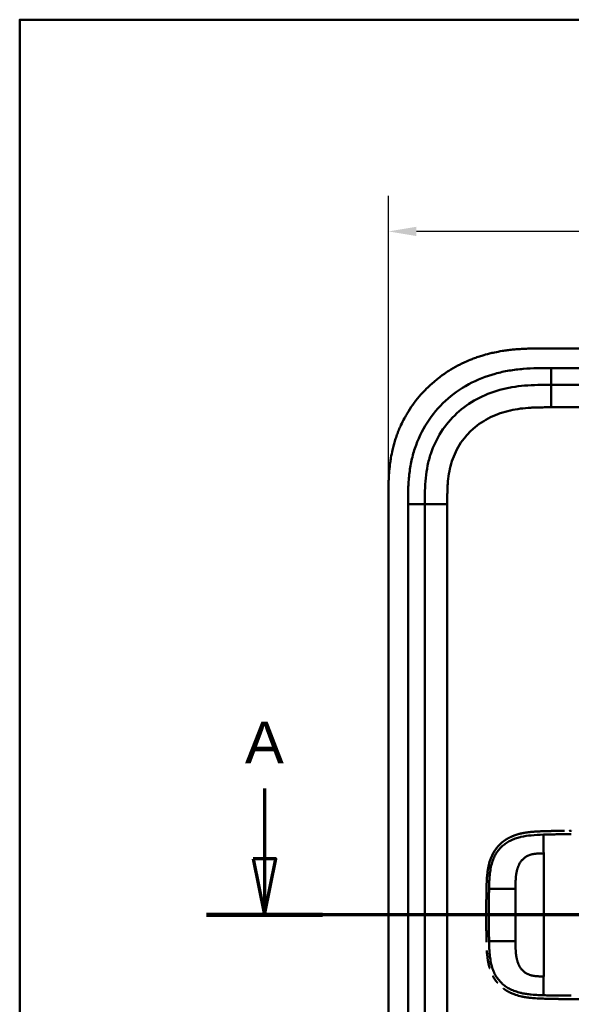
# Model space of a CAD drawing. Header units: millimetres. Extents: x 20 to 833, y 20 to 574.
# Tile 9 of 16: x 20 to 118, y 398 to 574. Entities that reach past the tile are written whole.
import ezdxf

# ---------------------------------------------------------------- set-up
doc = ezdxf.new("R2010")
doc.units = ezdxf.units.MM
doc.header["$LTSCALE"] = 2
for name, color, linetype, lineweight in [('Bemaßungen(DIN)', 7, 'Continuous', 25), ('Schnittansichtslinien(DIN)', 7, 'Continuous', 70), ('Sichtbare Kanten(DIN)', 7, 'Continuous', 50), ('Sichtbare tangentiale Kanten(DIN)', 7, 'Continuous', 50), ('Skizziergeometrie(DIN)', 7, 'Continuous', 50)]:
    doc.layers.add(name, color=color, linetype=linetype, lineweight=lineweight)
doc.styles.add('Aktuell-DINGroßer Text', font='arial.ttf')
doc.styles.add('STANDARD-DIN~0', font='arial.ttf')
doc.dimstyles.new('CAD-LAN', dxfattribs={"dimscale": 2, "dimtxt": 3.5, "dimasz": 2.5, "dimexe": 3.175, "dimexo": 0, "dimgap": 0.8, "dimtad": 1, "dimrnd": 1e-08, "dimtxsty": 'STANDARD-DIN~0', "dimcen": 0.09, "dimdle": 10, "dimclrd": 250, "dimclre": 250, "dimclrt": 250, "dimadec": 0, "dimazin": 2, "dimtfac": 1, "dimtmove": 0, "dimatfit": 3, "dimfxl": 1, "dimtolj": 1, "dimtzin": 0, "dimlwd": 25, "dimlwe": 25, "dimarcsym": 0})

# ---------------------------------------------------------------- blocks, each defined once
blk = doc.blocks.new('Ränder Standardrahmen')
at = {"layer": 'Skizziergeometrie(DIN)', "flags": 128}
blk.add_lwpolyline([(10, 10), (10, 287), (410, 287), (410, 10), (10, 10)], dxfattribs=at)
blk = doc.blocks.new('*D22')
at = {"layer": 'Bemaßungen(DIN)', "color": 250, "linetype": 'Continuous', "lineweight": 25, "true_color": 0x3f3f3f, "transparency": 16777216}
for p, q in [((85.81, 488.62), (85.81, 542.61)), ((299.81, 488.62), (299.81, 542.61)), ((294.81, 536.26), (90.81, 536.26))]:
    blk.add_line(p, q, dxfattribs=at)
at = {"layer": 'Bemaßungen(DIN)', "color": 250, "linetype": 'Continuous', "true_color": 0x3f3f3f, "transparency": 16777216}
for points in [[(90.81, 537.09), (90.81, 535.43), (85.81, 536.26)], [(294.81, 537.09), (294.81, 535.43), (299.81, 536.26)]]:
    blk.add_solid(points, dxfattribs=at)
at = {"layer": 'Defpoints', "color": 0, "linetype": 'Continuous', "transparency": 16777216}
for p in [(85.81, 536.26), (85.81, 488.62), (299.81, 488.62)]:
    blk.add_point(p, dxfattribs=at)
at = {"layer": 'Bemaßungen(DIN)', "color": 250, "linetype": 'Continuous', "lineweight": 25, "true_color": 0x3f3f3f, "transparency": 16777216, "insert": (185.03, 544.89), "char_height": 7, "attachment_point": 1, "style": 'STANDARD-DIN~0'}
blk.add_mtext('\\A1;214', dxfattribs=at)
blk = doc.blocks.new('2DTransSchnitt0')
at = {"layer": 'Schnittansichtslinien(DIN)', "linetype": 'Continuous'}
for p, q in [((31.849, 218.469), (31.849, 212.207)), ((30.849, 212.207), (31.849, 207.207)), ((32.849, 212.207), (30.849, 212.207)), ((31.849, 212.207), (31.849, 207.207)), ((31.849, 207.207), (32.849, 212.207)), ((164.71, 207.207), (26.669, 207.207))]:
    blk.add_line(p, q, dxfattribs=at)
at = {"layer": 'Schnittansichtslinien(DIN)', "linetype": 'Continuous', "lineweight": 140}
blk.add_line((37.029, 207.207), (26.669, 207.207), dxfattribs=at)
at = {"layer": 'Schnittansichtslinien(DIN)', "linetype": 'Continuous', "flags": 128}
blk.add_lwpolyline([(30.849, 212.207), (31.849, 207.207), (32.849, 212.207), (30.849, 212.207)], dxfattribs=at)
at = {"layer": 'Schnittansichtslinien(DIN)'}
blk.add_solid([(30.849, 212.207), (31.849, 207.207), (32.849, 212.207), (30.849, 212.207)], dxfattribs=at)
at = {"layer": 'Schnittansichtslinien(DIN)', "insert": (30.096, 220.707), "char_height": 3.734, "attachment_point": 7, "style": 'Aktuell-DINGroßer Text'}
blk.add_mtext('A', dxfattribs=at)

msp = doc.modelspace()

# ---------------------------------------------------------------- linework, layer by layer
at = {"layer": 'Sichtbare Kanten(DIN)'}
for p, q in [((272.768, 515.402), (113.845, 515.402)), ((259.768, 508.902), (114.845, 508.902)), ((85.807, 488.618), (85.807, 297.187)), ((92.307, 487.618), (92.307, 298.186)), ((116.08, 399.43), (116.08, 399.43))]:
    msp.add_line(p, q, dxfattribs=at)
for radius, start, end in [(11.5, 148.39068, 148.43445), (11.6, 147.51746, 147.56366), (11.7, 146.65937, 146.70471), (11.5, 211.57112, 211.61294), (11.6, 212.44432, 212.48803), (11.7, 213.30625, 213.34865)]:
    msp.add_arc((118.307, 414.402), radius, start, end, dxfattribs=at)
for points, degree, knots in [([(113.845, 515.402), (113.248, 515.403), (112.197, 515.401), (110.986, 515.376), (110.073, 515.341), (109.463, 515.308), (108.7, 515.254), (108.09, 515.2), (107.326, 515.116), (106.716, 515.037), (105.801, 514.895), (104.89, 514.725), (103.683, 514.448), (102.787, 514.2), (101.899, 513.919), (101.312, 513.715), (100.441, 513.385), (99.582, 513.022), (98.321, 512.416), (97.231, 511.813), (95.917, 510.98), (94.905, 510.252), (93.698, 509.268), (92.78, 508.424), (91.7, 507.3), (90.892, 506.349), (89.957, 505.1), (89.273, 504.055), (88.58, 502.832), (88.161, 501.993), (87.779, 501.139), (87.542, 500.561), (87.269, 499.83), (87.069, 499.239), (86.843, 498.493), (86.68, 497.892), (86.462, 496.985), (86.279, 496.072), (86.091, 494.847), (85.99, 493.927), (85.914, 493.008), (85.876, 492.396), (85.842, 491.633), (85.825, 491.025), (85.812, 490.269), (85.807, 489.515), (85.807, 488.916), (85.807, 488.618)], 3, [0.00000945, 0.00000945, 0.00000945, 0.00000945, 0.04167564, 0.07292528, 0.08334182, 0.10417491, 0.11459146, 0.13542455, 0.1458411, 0.16667419, 0.17709074, 0.20834038, 0.22917347, 0.26042311, 0.27083965, 0.29167275, 0.30208929, 0.33333893, 0.35417202, 0.39583821, 0.4166713, 0.45833749, 0.47917058, 0.52083676, 0.54166985, 0.58333604, 0.60416913, 0.64583532, 0.66666841, 0.69791805, 0.70833459, 0.72916769, 0.73958423, 0.76041733, 0.77083387, 0.79166696, 0.80208351, 0.83333315, 0.85416624, 0.88541588, 0.89583243, 0.91666552, 0.92708206, 0.94791516, 0.9583317, 0.9791648, 0.99999789, 0.99999789, 0.99999789, 0.99999789]), ([(114.845, 508.902), (114.039, 508.902), (112.443, 508.901), (110.106, 508.794), (107.841, 508.517), (104.923, 507.88), (101.489, 506.517), (97.905, 503.975), (95.075, 500.632), (93.516, 497.354), (92.768, 494.525), (92.439, 492.308), (92.308, 490.001), (92.307, 488.418), (92.307, 487.618)], 3, [18.3883596, 18.3883596, 18.3883596, 18.3883596, 18.6318617, 18.875363, 19.1188643, 19.3623656, 19.8493681, 20.3363707, 20.8233732, 21.3103757, 21.553877, 21.7973783, 22.0408796, 22.2843823, 22.2843823, 22.2843823, 22.2843823]), ([(107.882, 428.42), (107.81, 428.39), (107.47, 428.241), (107.138, 428.072), (106.815, 427.882), (106.505, 427.67), (106.269, 427.488)], 5, [0.61062915, 0.61062915, 0.61062915, 0.61062915, 0.61062915, 0.61062915, 0.65331117, 0.81171679, 0.81171679, 0.81171679, 0.81171679, 0.81171679, 0.81171679]), ([(107.882, 428.42), (107.883, 428.42), (107.883, 428.42), (107.883, 428.421), (107.883, 428.421), (107.885, 428.422), (107.887, 428.422), (107.893, 428.425), (107.898, 428.427), (107.915, 428.434), (107.927, 428.439), (108.005, 428.472), (108.072, 428.498), (108.229, 428.558), (108.319, 428.592), (108.653, 428.707), (108.9, 428.782), (109.234, 428.869), (109.318, 428.89), (109.431, 428.916), (109.459, 428.923), (109.531, 428.939), (109.589, 428.952), (109.619, 428.958)], 3, [0, 0, 0, 0, 0.00003654, 0.00003654, 0.00018252, 0.00018252, 0.00076618, 0.00076618, 0.00242803, 0.00242803, 0.00685953, 0.00685953, 0.03049566, 0.03049566, 0.06201176, 0.06201176, 0.14610436, 0.14610436, 0.1741175, 0.1741175, 0.18345461, 0.18345461, 0.19786845, 0.19786845, 0.19786845, 0.19786845]), ([(113.451, 429.337), (113.451, 429.337), (113.035, 429.323), (112.251, 429.292), (111.474, 429.245), (110.715, 429.165), (109.968, 429.034), (109.619, 428.958)], 5, [0, 0, 0, 0, 0, 0, 0.00023388, 0.21792631, 0.41257681, 0.41257681, 0.41257681, 0.41257681, 0.41257681, 0.41257681]), ([(113.649, 429.344), (113.626, 429.343), (113.603, 429.342), (113.537, 429.34), (113.494, 429.339), (113.451, 429.337)], 3, [0.495122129, 0.495122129, 0.495122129, 0.495122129, 0.502349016, 0.502349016, 0.515895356, 0.515895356, 0.515895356, 0.515895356]), ([(113.649, 429.344), (113.649, 429.344), (113.649, 429.344), (113.65, 429.344), (113.65, 429.344), (113.65, 429.344), (113.65, 429.344), (113.651, 429.344), (113.652, 429.344), (113.655, 429.344), (113.657, 429.344), (113.665, 429.344), (113.672, 429.344), (113.698, 429.345), (113.718, 429.346), (113.796, 429.348), (113.856, 429.35), (113.952, 429.353), (113.989, 429.354), (114.045, 429.356), (114.063, 429.357), (114.091, 429.357), (114.101, 429.358), (114.115, 429.358), (114.119, 429.358), (114.126, 429.358), (114.129, 429.359), (114.132, 429.359), (114.133, 429.359), (114.135, 429.359), (114.136, 429.359), (114.137, 429.359), (114.137, 429.359), (114.137, 429.359), (114.138, 429.359), (114.138, 429.359), (114.138, 429.359), (114.138, 429.359), (114.138, 429.359), (114.138, 429.359), (114.138, 429.359), (114.138, 429.359)], 3, [0, 0, 0, 0, 0.000030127, 0.000030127, 0.00007034, 0.00007034, 0.000146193, 0.000146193, 0.000373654, 0.000373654, 0.001055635, 0.001055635, 0.003100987, 0.003100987, 0.009236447, 0.009236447, 0.027643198, 0.027643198, 0.039082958, 0.039082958, 0.044805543, 0.044805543, 0.047668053, 0.047668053, 0.049100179, 0.049100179, 0.049817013, 0.049817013, 0.050176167, 0.050176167, 0.050356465, 0.050356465, 0.050447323, 0.050447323, 0.050493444, 0.050493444, 0.050517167, 0.050517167, 0.050529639, 0.050529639, 0.050543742, 0.050543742, 0.050543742, 0.050543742]), ([(114.811, 429.376), (114.802, 429.376), (114.794, 429.376), (114.584, 429.371), (114.382, 429.366), (114.167, 429.36), (114.153, 429.359), (114.138, 429.359)], 3, [0.373932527, 0.373932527, 0.373932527, 0.373932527, 0.376597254, 0.376597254, 0.439473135, 0.439473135, 0.443987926, 0.443987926, 0.443987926, 0.443987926]), ([(114.811, 429.376), (114.811, 429.376), (114.811, 429.376), (114.811, 429.376), (114.811, 429.376), (114.812, 429.376), (114.812, 429.376), (114.814, 429.376), (114.815, 429.376), (114.819, 429.376), (114.823, 429.376), (114.837, 429.377), (114.847, 429.377), (114.889, 429.378), (114.921, 429.378), (115.047, 429.381), (115.142, 429.383), (115.268, 429.386), (115.298, 429.386), (115.344, 429.387), (115.359, 429.388), (115.382, 429.388), (115.39, 429.388), (115.401, 429.388), (115.405, 429.388), (115.411, 429.389), (115.413, 429.389), (115.415, 429.389), (115.416, 429.389), (115.418, 429.389), (115.418, 429.389), (115.419, 429.389), (115.419, 429.389), (115.42, 429.389), (115.42, 429.389), (115.42, 429.389), (115.42, 429.389), (115.42, 429.389), (115.42, 429.389), (115.42, 429.389)], 3, [0, 0, 0, 0, 0.000046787, 0.000046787, 0.000086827, 0.000086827, 0.000206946, 0.000206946, 0.000567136, 0.000567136, 0.001647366, 0.001647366, 0.004887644, 0.004887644, 0.014608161, 0.014608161, 0.043771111, 0.043771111, 0.053078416, 0.053078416, 0.057732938, 0.057732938, 0.060060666, 0.060060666, 0.0612249, 0.0612249, 0.061807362, 0.061807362, 0.062098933, 0.062098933, 0.062245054, 0.062245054, 0.062318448, 0.062318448, 0.062355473, 0.062355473, 0.062374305, 0.062374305, 0.06239437, 0.06239437, 0.06239437, 0.06239437]), ([(116.028, 429.399), (116.018, 429.398), (116.008, 429.398), (115.804, 429.395), (115.612, 429.392), (115.42, 429.389)], 3, [0.247650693, 0.247650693, 0.247650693, 0.247650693, 0.250845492, 0.250845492, 0.310534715, 0.310534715, 0.310534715, 0.310534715]), ([(116.028, 429.399), (116.028, 429.399), (116.029, 429.399), (116.029, 429.399), (116.029, 429.399), (116.03, 429.399), (116.03, 429.399), (116.031, 429.399), (116.033, 429.399), (116.037, 429.399), (116.041, 429.399), (116.055, 429.399), (116.066, 429.399), (116.108, 429.4), (116.14, 429.4), (116.267, 429.402), (116.363, 429.403), (116.488, 429.404), (116.517, 429.405), (116.56, 429.405), (116.575, 429.405), (116.597, 429.406), (116.604, 429.406), (116.615, 429.406), (116.618, 429.406), (116.624, 429.406), (116.626, 429.406), (116.629, 429.406), (116.629, 429.406), (116.631, 429.406), (116.631, 429.406), (116.632, 429.406), (116.632, 429.406), (116.633, 429.406), (116.633, 429.406), (116.633, 429.406), (116.633, 429.406), (116.633, 429.406), (116.633, 429.406), (116.633, 429.406)], 3, [0, 0, 0, 0, 0.000043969, 0.000043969, 0.000083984, 0.000083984, 0.000204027, 0.000204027, 0.000564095, 0.000564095, 0.001644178, 0.001644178, 0.004884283, 0.004884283, 0.014604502, 0.014604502, 0.04376599, 0.04376599, 0.052593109, 0.052593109, 0.057007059, 0.057007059, 0.059214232, 0.059214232, 0.060317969, 0.060317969, 0.060869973, 0.060869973, 0.061146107, 0.061146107, 0.061284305, 0.061284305, 0.061353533, 0.061353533, 0.061388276, 0.061388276, 0.061405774, 0.061405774, 0.061423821, 0.061423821, 0.061423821, 0.061423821]), ([(118.145, 429.415), (118.145, 429.415), (118.145, 429.415), (118.145, 429.415), (118.145, 429.415), (118.145, 429.415), (118.146, 429.415), (118.146, 429.415), (118.147, 429.415), (118.149, 429.415), (118.151, 429.415), (118.171, 429.415), (118.189, 429.415), (118.231, 429.415), (118.255, 429.415), (118.311, 429.415), (118.343, 429.415), (118.386, 429.415), (118.397, 429.415), (118.411, 429.415), (118.415, 429.415), (118.42, 429.415), (118.421, 429.415), (118.423, 429.415), (118.423, 429.415), (118.424, 429.415), (118.424, 429.415), (118.424, 429.415), (118.424, 429.415), (118.424, 429.415)], 3, [0, 0, 0, 0, 0.000010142, 0.000010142, 0.000037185, 0.000037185, 0.000109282, 0.000109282, 0.000301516, 0.000301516, 0.000814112, 0.000814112, 0.00628175, 0.00628175, 0.013571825, 0.013571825, 0.023292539, 0.023292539, 0.026532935, 0.026532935, 0.027613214, 0.027613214, 0.02797342, 0.02797342, 0.028093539, 0.028093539, 0.028133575, 0.028133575, 0.028179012, 0.028179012, 0.028179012, 0.028179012]), ([(103.784, 423.584), (103.784, 423.584), (103.784, 423.584), (103.784, 423.584), (103.784, 423.584), (103.784, 423.584), (103.784, 423.585), (103.784, 423.585), (103.784, 423.586), (103.786, 423.594), (103.788, 423.602), (103.793, 423.619), (103.795, 423.628), (103.805, 423.662), (103.812, 423.687), (103.856, 423.844), (103.895, 423.975), (103.995, 424.277), (104.057, 424.448), (104.421, 425.348), (104.831, 426.03), (105.507, 426.807), (105.7, 427.002), (105.97, 427.244), (106.039, 427.303), (106.132, 427.38), (106.156, 427.399), (106.209, 427.441), (106.246, 427.47), (106.269, 427.488)], 3, [0, 0, 0, 0, 0.00001917, 0.00001917, 0.00005748, 0.00005748, 0.00013409, 0.00013409, 0.00028731, 0.00028731, 0.00273867, 0.00273867, 0.00568457, 0.00568457, 0.01354037, 0.01354037, 0.05545009, 0.05545009, 0.11134724, 0.11134724, 0.35517064, 0.35517064, 0.44356643, 0.44356643, 0.47298656, 0.47298656, 0.4827917, 0.4827917, 0.49507826, 0.49507826, 0.49507826, 0.49507826]), ([(103.319, 419.291), (103.337, 420.029), (103.361, 420.771), (103.506, 422.318), (103.64, 423.131), (103.949, 424.151), (104.037, 424.4), (104.169, 424.724), (104.204, 424.804), (104.251, 424.91), (104.263, 424.937), (104.293, 425.002), (104.32, 425.058), (104.33, 425.08)], 3, [0, 0, 0, 0, 0.22193256, 0.22193256, 0.46716083, 0.46716083, 0.54829262, 0.54829262, 0.57530617, 0.57530617, 0.58430949, 0.58430949, 0.59766622, 0.59766622, 0.59766622, 0.59766622]), ([(105.143, 426.38), (105.01, 426.213), (104.83, 425.967), (104.663, 425.709), (104.51, 425.441), (104.37, 425.163), (104.33, 425.08)], 5, [0.97812109, 0.97812109, 0.97812109, 0.97812109, 0.97812109, 0.97812109, 1.08869603, 1.13469167, 1.13469167, 1.13469167, 1.13469167, 1.13469167, 1.13469167]), ([(103.784, 423.584), (103.777, 423.558), (103.696, 423.25), (103.628, 422.939), (103.57, 422.625), (103.523, 422.309), (103.486, 422.019)], 5, [1.29338836, 1.29338836, 1.29338836, 1.29338836, 1.29338836, 1.29338836, 1.30638847, 1.4503927, 1.4503927, 1.4503927, 1.4503927, 1.4503927, 1.4503927]), ([(103.264, 414.192), (103.264, 414.192), (103.264, 414.193), (103.264, 414.193), (103.264, 414.193), (103.264, 414.194), (103.264, 414.194), (103.264, 414.196), (103.264, 414.197), (103.264, 414.202), (103.264, 414.205), (103.264, 414.22), (103.264, 414.23), (103.264, 414.274), (103.264, 414.306), (103.264, 414.436), (103.264, 414.533), (103.264, 414.922), (103.265, 415.213), (103.269, 415.942), (103.272, 416.38), (103.281, 417.145), (103.285, 417.473), (103.306, 418.754), (103.316, 419.708), (103.368, 420.658)], 3, [0, 0, 0, 0, 0.00008576, 0.00008576, 0.00012576, 0.00012576, 0.00024577, 0.00024577, 0.00060577, 0.00060577, 0.00168578, 0.00168578, 0.0049258, 0.0049258, 0.01464581, 0.01464581, 0.04380589, 0.04380589, 0.13128689, 0.13128689, 0.26250768, 0.26250768, 0.36092522, 0.36092522, 0.64677913, 0.64677913, 0.64677913, 0.64677913]), ([(103.286, 417.512), (103.286, 417.517), (103.288, 417.618), (103.297, 418.211), (103.307, 418.751), (103.319, 419.291)], 3, [0.11540999, 0.11540999, 0.11540999, 0.11540999, 0.13127697, 0.13127697, 0.29329903, 0.29329903, 0.29329903, 0.29329903]), ([(103.286, 417.512), (103.286, 417.512), (103.286, 417.513), (103.286, 417.513), (103.286, 417.513), (103.286, 417.514), (103.286, 417.514), (103.286, 417.516), (103.286, 417.517), (103.286, 417.522), (103.286, 417.525), (103.287, 417.54), (103.287, 417.55), (103.287, 417.594), (103.288, 417.626), (103.29, 417.755), (103.291, 417.853), (103.294, 417.986), (103.294, 418.023), (103.295, 418.073), (103.295, 418.087), (103.296, 418.103), (103.296, 418.105), (103.296, 418.108), (103.296, 418.108), (103.296, 418.109), (103.296, 418.109), (103.296, 418.109), (103.296, 418.109), (103.296, 418.109), (103.296, 418.109), (103.296, 418.109)], 3, [0, 0, 0, 0, 0.000042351, 0.000042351, 0.000082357, 0.000082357, 0.000202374, 0.000202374, 0.000562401, 0.000562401, 0.001642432, 0.001642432, 0.004882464, 0.004882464, 0.014602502, 0.014602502, 0.043762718, 0.043762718, 0.054697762, 0.054697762, 0.058798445, 0.058798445, 0.059567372, 0.059567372, 0.059642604, 0.059642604, 0.059680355, 0.059680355, 0.059699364, 0.059699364, 0.059718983, 0.059718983, 0.059718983, 0.059718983]), ([(103.286, 417.512), (103.286, 417.519), (103.288, 417.625), (103.29, 417.771), (103.292, 417.862), (103.294, 417.986), (103.294, 418.02), (103.295, 418.067), (103.295, 418.079), (103.296, 418.097), (103.296, 418.102), (103.296, 418.107), (103.296, 418.107), (103.296, 418.108), (103.296, 418.108), (103.296, 418.109), (103.296, 418.109), (103.296, 418.109), (103.296, 418.109), (103.296, 418.109), (103.296, 418.109), (103.296, 418.109)], 3, [0.442471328, 0.442471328, 0.442471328, 0.442471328, 0.459325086, 0.459325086, 0.486465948, 0.486465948, 0.496643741, 0.496643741, 0.500460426, 0.500460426, 0.501891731, 0.501891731, 0.50203941, 0.50203941, 0.502113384, 0.502113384, 0.502150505, 0.502150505, 0.5021692, 0.5021692, 0.502188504, 0.502188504, 0.502188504, 0.502188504]), ([(103.311, 418.898), (103.311, 418.898), (103.311, 418.898), (103.311, 418.898), (103.311, 418.898), (103.311, 418.899), (103.311, 418.899), (103.311, 418.901), (103.311, 418.902), (103.311, 418.907), (103.311, 418.91), (103.311, 418.925), (103.312, 418.936), (103.313, 418.979), (103.313, 419.011), (103.316, 419.126), (103.318, 419.208), (103.319, 419.291)], 3, [0, 0, 0, 0, 0.000033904, 0.000033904, 0.000073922, 0.000073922, 0.000193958, 0.000193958, 0.000554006, 0.000554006, 0.001634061, 0.001634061, 0.004874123, 0.004874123, 0.014594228, 0.014594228, 0.039322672, 0.039322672, 0.039322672, 0.039322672]), ([(103.268, 413.088), (103.268, 413.088), (103.268, 413.088), (103.268, 413.089), (103.268, 413.089), (103.268, 413.089), (103.268, 413.09), (103.268, 413.091), (103.268, 413.092), (103.268, 413.097), (103.268, 413.101), (103.268, 413.115), (103.268, 413.126), (103.267, 413.169), (103.267, 413.202), (103.266, 413.331), (103.266, 413.428), (103.264, 413.817), (103.264, 414.109), (103.264, 414.838), (103.265, 415.275), (103.27, 416.118), (103.274, 416.524), (103.279, 416.929)], 3, [0, 0, 0, 0, 0.00006518, 0.00006518, 0.00010518, 0.00010518, 0.00022519, 0.00022519, 0.00058521, 0.00058521, 0.00166523, 0.00166523, 0.00490526, 0.00490526, 0.01462529, 0.01462529, 0.04378543, 0.04378543, 0.13126692, 0.13126692, 0.26248759, 0.26248759, 0.38414897, 0.38414897, 0.38414897, 0.38414897]), ([(103.273, 416.358), (103.273, 416.358), (103.273, 416.359), (103.273, 416.359), (103.273, 416.359), (103.273, 416.36), (103.273, 416.36), (103.273, 416.362), (103.273, 416.363), (103.273, 416.368), (103.273, 416.372), (103.273, 416.386), (103.273, 416.397), (103.273, 416.44), (103.274, 416.472), (103.275, 416.602), (103.276, 416.699), (103.279, 416.962), (103.281, 417.127), (103.283, 417.292)], 3, [0, 0, 0, 0, 0.000075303, 0.000075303, 0.000115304, 0.000115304, 0.000235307, 0.000235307, 0.000595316, 0.000595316, 0.001675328, 0.001675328, 0.004915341, 0.004915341, 0.014635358, 0.014635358, 0.043795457, 0.043795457, 0.093385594, 0.093385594, 0.093385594, 0.093385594]), ([(103.266, 415.285), (103.265, 415.227), (103.265, 415.126), (103.265, 415.024), (103.264, 414.923), (103.264, 414.821), (103.264, 414.778)], 5, [0.37812876, 0.37812876, 0.37812876, 0.37812876, 0.37812876, 0.37812876, 0.40694036, 0.428804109, 0.428804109, 0.428804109, 0.428804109, 0.428804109, 0.428804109]), ([(103.268, 413.088), (103.269, 412.948), (103.27, 412.807), (103.271, 412.667), (103.271, 412.615), (103.272, 412.562), (103.272, 412.51)], 3, [0.132443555, 0.132443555, 0.132443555, 0.132443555, 0.174407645, 0.174407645, 0.174407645, 0.190155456, 0.190155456, 0.190155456, 0.190155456]), ([(103.278, 411.926), (103.278, 411.926), (103.278, 411.927), (103.278, 411.927), (103.278, 411.927), (103.278, 411.928), (103.278, 411.928), (103.278, 411.93), (103.278, 411.931), (103.278, 411.936), (103.278, 411.939), (103.278, 411.954), (103.278, 411.964), (103.277, 412.008), (103.277, 412.04), (103.276, 412.17), (103.275, 412.267), (103.273, 412.388), (103.273, 412.412), (103.273, 412.449), (103.273, 412.461), (103.273, 412.479), (103.272, 412.485), (103.272, 412.494), (103.272, 412.497), (103.272, 412.502), (103.272, 412.504), (103.272, 412.506), (103.272, 412.507), (103.272, 412.508), (103.272, 412.508), (103.272, 412.509), (103.272, 412.509), (103.272, 412.509), (103.272, 412.509), (103.272, 412.509), (103.272, 412.509), (103.272, 412.51), (103.272, 412.51), (103.272, 412.51)], 3, [0, 0, 0, 0, 0.000031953, 0.000031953, 0.000071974, 0.000071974, 0.000192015, 0.000192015, 0.000552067, 0.000552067, 0.001632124, 0.001632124, 0.004872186, 0.004872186, 0.014592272, 0.014592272, 0.043752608, 0.043752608, 0.05104132, 0.05104132, 0.054685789, 0.054685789, 0.056508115, 0.056508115, 0.057419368, 0.057419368, 0.057875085, 0.057875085, 0.058103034, 0.058103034, 0.0582171, 0.0582171, 0.058274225, 0.058274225, 0.058302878, 0.058302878, 0.058317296, 0.058317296, 0.058332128, 0.058332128, 0.058332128, 0.058332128]), ([(103.278, 411.926), (103.28, 411.785), (103.282, 411.644), (103.284, 411.504), (103.284, 411.449), (103.285, 411.394), (103.286, 411.339)], 3, [0.248417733, 0.248417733, 0.248417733, 0.248417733, 0.290654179, 0.290654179, 0.290654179, 0.307101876, 0.307101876, 0.307101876, 0.307101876]), ([(103.295, 410.742), (103.295, 410.742), (103.295, 410.742), (103.295, 410.742), (103.295, 410.742), (103.295, 410.743), (103.295, 410.743), (103.295, 410.745), (103.295, 410.746), (103.295, 410.751), (103.295, 410.755), (103.295, 410.769), (103.295, 410.78), (103.294, 410.823), (103.293, 410.855), (103.291, 410.985), (103.29, 411.082), (103.288, 411.206), (103.287, 411.233), (103.287, 411.273), (103.287, 411.286), (103.286, 411.306), (103.286, 411.312), (103.286, 411.322), (103.286, 411.326), (103.286, 411.331), (103.286, 411.332), (103.286, 411.335), (103.286, 411.336), (103.286, 411.337), (103.286, 411.337), (103.286, 411.338), (103.286, 411.338), (103.286, 411.339), (103.286, 411.339), (103.286, 411.339), (103.286, 411.339), (103.286, 411.339), (103.286, 411.339), (103.286, 411.339)], 3, [0, 0, 0, 0, 0.000053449, 0.000053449, 0.000093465, 0.000093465, 0.000213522, 0.000213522, 0.000573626, 0.000573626, 0.001653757, 0.001653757, 0.004893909, 0.004893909, 0.014614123, 0.014614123, 0.043774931, 0.043774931, 0.051769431, 0.051769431, 0.055766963, 0.055766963, 0.057765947, 0.057765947, 0.05876565, 0.05876565, 0.059265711, 0.059265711, 0.059515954, 0.059515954, 0.059641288, 0.059641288, 0.059704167, 0.059704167, 0.059735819, 0.059735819, 0.059751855, 0.059751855, 0.059768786, 0.059768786, 0.059768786, 0.059768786]), ([(103.295, 410.742), (103.298, 410.607), (103.3, 410.472), (103.303, 410.338), (103.305, 410.203), (103.308, 410.068), (103.311, 409.934)], 3, [0.366689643, 0.366689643, 0.366689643, 0.366689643, 0.406900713, 0.406900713, 0.406900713, 0.447266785, 0.447266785, 0.447266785, 0.447266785]), ([(103.319, 409.547), (103.319, 409.547), (103.319, 409.548), (103.319, 409.548), (103.319, 409.548), (103.319, 409.549), (103.319, 409.549), (103.319, 409.552), (103.319, 409.556), (103.319, 409.571), (103.318, 409.584), (103.316, 409.698), (103.314, 409.799), (103.311, 409.912), (103.311, 409.934), (103.311, 409.934)], 3, [0, 0, 0, 0, 0.000014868, 0.000014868, 0.000074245, 0.000074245, 0.000192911, 0.000192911, 0.001142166, 0.001142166, 0.004938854, 0.004938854, 0.035317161, 0.035317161, 0.038679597, 0.038679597, 0.038679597, 0.038679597]), ([(103.514, 406.599), (103.514, 406.599), (103.514, 406.599), (103.514, 406.599), (103.514, 406.599), (103.514, 406.6), (103.514, 406.6), (103.514, 406.602), (103.514, 406.603), (103.513, 406.608), (103.513, 406.611), (103.511, 406.626), (103.509, 406.636), (103.503, 406.679), (103.499, 406.711), (103.482, 406.839), (103.471, 406.935), (103.428, 407.32), (103.404, 407.611), (103.381, 407.963), (103.377, 408.025), (103.373, 408.087)], 3, [0, 0, 0, 0, 0.00003489, 0.00003489, 0.00007493, 0.00007493, 0.00019502, 0.00019502, 0.00055514, 0.00055514, 0.00163526, 0.00163526, 0.00487537, 0.00487537, 0.01459547, 0.01459547, 0.04375692, 0.04375692, 0.13126731, 0.13126731, 0.14987755, 0.14987755, 0.14987755, 0.14987755]), ([(103.514, 406.599), (103.549, 406.351), (103.606, 406.007), (103.674, 405.664), (103.756, 405.326), (103.854, 404.992), (103.883, 404.899)], 5, [0.31433668, 0.31433668, 0.31433668, 0.31433668, 0.31433668, 0.31433668, 0.43750456, 0.48594884, 0.48594884, 0.48594884, 0.48594884, 0.48594884, 0.48594884]), ([(104.451, 403.51), (104.469, 403.476), (104.608, 403.218), (104.759, 402.968), (104.923, 402.728), (105.098, 402.499), (105.258, 402.309)], 5, [0.63578119, 0.63578119, 0.63578119, 0.63578119, 0.63578119, 0.63578119, 0.65520572, 0.78405735, 0.78405735, 0.78405735, 0.78405735, 0.78405735, 0.78405735]), ([(106.342, 401.286), (106.566, 401.118), (106.843, 400.932), (107.129, 400.764), (107.424, 400.613), (107.725, 400.477), (107.775, 400.455)], 5, [0.94147194, 0.94147194, 0.94147194, 0.94147194, 0.94147194, 0.94147194, 1.09060804, 1.12015227, 1.12015227, 1.12015227, 1.12015227, 1.12015227, 1.12015227]), ([(116.522, 399.424), (116.522, 399.424), (116.522, 399.424), (116.522, 399.424), (116.521, 399.424), (116.521, 399.424), (116.521, 399.424), (116.519, 399.424), (116.518, 399.424), (116.513, 399.424), (116.509, 399.424), (116.495, 399.425), (116.485, 399.425), (116.442, 399.425), (116.41, 399.426), (116.282, 399.427), (116.186, 399.428), (115.805, 399.434), (115.518, 399.438), (114.804, 399.453), (114.379, 399.463), (113.317, 399.495), (112.687, 399.516), (111.124, 399.618), (110.201, 399.724), (108.946, 400.03), (108.589, 400.138), (108.117, 400.313), (107.993, 400.362), (107.849, 400.423), (107.826, 400.433), (107.795, 400.447), (107.786, 400.45), (107.777, 400.454), (107.776, 400.455), (107.775, 400.455), (107.775, 400.455), (107.775, 400.455), (107.775, 400.455), (107.775, 400.455), (107.775, 400.455), (107.775, 400.455)], 3, [0, 0, 0, 0, 0.00005241, 0.00005241, 0.00009242, 0.00009242, 0.00021245, 0.00021245, 0.0005725, 0.0005725, 0.00165256, 0.00165256, 0.00489264, 0.00489264, 0.01461281, 0.01461281, 0.04377449, 0.04377449, 0.13125587, 0.13125587, 0.2625352, 0.2625352, 0.45952046, 0.45952046, 0.75581351, 0.75581351, 0.87730662, 0.87730662, 0.92088603, 0.92088603, 0.92905535, 0.92905535, 0.93211897, 0.93211897, 0.93240621, 0.93240621, 0.93251398, 0.93251398, 0.93253419, 0.93253419, 0.93255263, 0.93255263, 0.93255263, 0.93255263]), ([(117.561, 399.416), (117.561, 399.416), (117.561, 399.416), (117.561, 399.416), (117.56, 399.416), (117.56, 399.416), (117.559, 399.416), (117.558, 399.416), (117.557, 399.416), (117.552, 399.416), (117.548, 399.416), (117.534, 399.416), (117.523, 399.416), (117.48, 399.417), (117.448, 399.417), (117.32, 399.418), (117.224, 399.418), (116.84, 399.421), (116.552, 399.424), (115.403, 399.438), (114.54, 399.457), (113.105, 399.503), (112.505, 399.525), (111.032, 399.629), (110.162, 399.734), (108.955, 400.028), (108.597, 400.135), (108.124, 400.31), (108.001, 400.359), (107.856, 400.42), (107.833, 400.43), (107.802, 400.443), (107.794, 400.447), (107.782, 400.452), (107.779, 400.454), (107.776, 400.455), (107.775, 400.455), (107.775, 400.455), (107.775, 400.455), (107.775, 400.455), (107.775, 400.455), (107.775, 400.455), (107.775, 400.455), (107.775, 400.455)], 3, [0, 0, 0, 0, 0.0000491, 0.0000491, 0.0000891, 0.0000891, 0.0002091, 0.0002091, 0.0005692, 0.0005692, 0.0016492, 0.0016492, 0.0048893, 0.0048893, 0.0146095, 0.0146095, 0.0437711, 0.0437711, 0.1312516, 0.1312516, 0.3939292, 0.3939292, 0.5799593, 0.5799593, 0.8598793, 0.8598793, 0.9815506, 0.9815506, 1.0251294, 1.0251294, 1.0332985, 1.0332985, 1.036362, 1.036362, 1.0375109, 1.0375109, 1.0376187, 1.0376187, 1.0376591, 1.0376591, 1.0376717, 1.0376717, 1.0376858, 1.0376858, 1.0376858, 1.0376858]), ([(114.125, 399.471), (114.125, 399.471), (114.124, 399.471), (114.124, 399.471), (114.124, 399.471), (114.123, 399.471), (114.123, 399.471), (114.121, 399.471), (114.12, 399.471), (114.115, 399.471), (114.112, 399.471), (114.098, 399.472), (114.087, 399.472), (114.045, 399.473), (114.014, 399.474), (113.888, 399.478), (113.793, 399.481), (113.691, 399.484), (113.683, 399.484), (113.668, 399.485), (113.661, 399.485), (113.655, 399.485), (113.654, 399.485), (113.654, 399.485), (113.654, 399.485), (113.654, 399.485), (113.654, 399.485), (113.654, 399.485), (113.654, 399.485), (113.654, 399.485)], 3, [0, 0, 0, 0, 0.00008353, 0.00008353, 0.00012354, 0.00012354, 0.000243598, 0.000243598, 0.00060375, 0.00060375, 0.001683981, 0.001683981, 0.004924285, 0.004924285, 0.014644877, 0.014644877, 0.043810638, 0.043810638, 0.046544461, 0.046544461, 0.048595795, 0.048595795, 0.048641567, 0.048641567, 0.048665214, 0.048665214, 0.048677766, 0.048677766, 0.048692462, 0.048692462, 0.048692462, 0.048692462]), ([(115.384, 399.441), (115.383, 399.441), (115.383, 399.441), (115.383, 399.441), (115.383, 399.441), (115.382, 399.441), (115.381, 399.441), (115.38, 399.441), (115.379, 399.441), (115.376, 399.441), (115.374, 399.441), (115.34, 399.442), (115.309, 399.443), (115.242, 399.444), (115.206, 399.445), (115.044, 399.448), (114.918, 399.451), (114.793, 399.454), (114.791, 399.454), (114.789, 399.454), (114.789, 399.454), (114.789, 399.454)], 3, [0, 0, 0, 0, 0.000037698, 0.000037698, 0.000112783, 0.000112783, 0.000262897, 0.000262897, 0.000563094, 0.000563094, 0.001163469, 0.001163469, 0.010769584, 0.010769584, 0.02174434, 0.02174434, 0.060254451, 0.060254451, 0.060863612, 0.060863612, 0.060907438, 0.060907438, 0.060907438, 0.060907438]), ([(116.522, 399.424), (116.522, 399.424), (116.522, 399.424), (116.522, 399.424), (116.522, 399.424), (116.521, 399.424), (116.52, 399.424), (116.518, 399.424), (116.517, 399.424), (116.511, 399.424), (116.506, 399.425), (116.481, 399.425), (116.462, 399.425), (116.282, 399.427), (116.118, 399.429), (115.965, 399.431), (115.964, 399.431), (115.964, 399.431)], 3, [0, 0, 0, 0, 0.000011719, 0.000011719, 0.000058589, 0.000058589, 0.000246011, 0.000246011, 0.000620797, 0.000620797, 0.002119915, 0.002119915, 0.008116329, 0.008116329, 0.056609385, 0.056609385, 0.056677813, 0.056677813, 0.056677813, 0.056677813]), ([(120.065, 399.414), (120.064, 399.414), (120.064, 399.414), (120.064, 399.414), (120.063, 399.414), (120.062, 399.414), (120.062, 399.414), (120.06, 399.414), (120.058, 399.414), (120.054, 399.414), (120.051, 399.414), (120.043, 399.414), (120.037, 399.414), (120.021, 399.414), (120.01, 399.414), (119.974, 399.414), (119.949, 399.414), (119.859, 399.414), (119.794, 399.414), (119.379, 399.414), (119.029, 399.414), (118.305, 399.414), (117.933, 399.415), (117.21, 399.418), (116.867, 399.421), (116.522, 399.424)], 3, [0, 0, 0, 0, 0.00005223, 0.00005223, 0.00015665, 0.00015665, 0.0003655, 0.0003655, 0.0007832, 0.0007832, 0.00161859, 0.00161859, 0.00328937, 0.00328937, 0.00663094, 0.00663094, 0.01403004, 0.01403004, 0.03376103, 0.03376103, 0.1389984, 0.1389984, 0.25220566, 0.25220566, 0.35698351, 0.35698351, 0.35698351, 0.35698351])]:
    msp.add_open_spline(points, degree=degree, knots=knots, dxfattribs=at)
for points, degree in [([(117.217, 429.411), (117.021, 429.41), (116.827, 429.408), (116.633, 429.406)], 3), ([(118.45, 429.415), (118.442, 429.415), (118.433, 429.415), (118.424, 429.415)], 3), ([(109.466, 399.905), (109.792, 399.83), (110.121, 399.767), (110.452, 399.715), (110.785, 399.672), (111.12, 399.636)], 5), ([(112.546, 399.529), (112.726, 399.52), (112.907, 399.512), (113.088, 399.505), (113.269, 399.498), (113.451, 399.492)], 5)]:
    msp.add_open_spline(points, degree=degree, dxfattribs=at)
at = {"layer": 'Sichtbare tangentiale Kanten(DIN)'}
for p, q in [((114.845, 511.902), (259.768, 511.902)), ((114.845, 508.902), (114.845, 511.902)), ((114.845, 504.902), (114.845, 508.902)), ((259.769, 504.902), (114.845, 504.902)), ((89.307, 298.186), (89.307, 487.618)), ((92.307, 487.618), (89.307, 487.618)), ((96.307, 487.618), (92.307, 487.618)), ((96.307, 487.618), (96.307, 298.187)), ((103.771, 419.072), (108.495, 419.072)), ((108.495, 419.072), (108.495, 419.081)), ((103.771, 409.757), (108.495, 409.757)), ((108.495, 409.757), (108.495, 409.748))]:
    msp.add_line(p, q, dxfattribs=at)
for centre, major_axis, start_param, end_param in [((108.413, 413.855), (0.005, 10.727), 4.7645546, 5.2203318), ((108.413, 414.974), (0.005, -10.727), 1.0628535, 1.5185692)]:
    msp.add_ellipse(centre, major_axis=major_axis, ratio=0.0085792, start_param=start_param, end_param=end_param, dxfattribs=at)
for points, degree, knots in [([(89.307, 487.618), (89.307, 488.418), (89.308, 490.065), (89.449, 492.598), (89.822, 495.122), (90.689, 498.411), (92.527, 502.28), (95.86, 506.212), (100.051, 509.184), (104.03, 510.758), (107.347, 511.481), (109.869, 511.787), (112.393, 511.901), (114.039, 511.902), (114.845, 511.902)], 3, [18.388359, 18.388359, 18.388359, 18.388359, 18.6318621, 18.8753634, 19.1188646, 19.3623659, 19.8493685, 20.336371, 20.8233735, 21.3103761, 21.5538774, 21.7973786, 22.0408799, 22.2843826, 22.2843826, 22.2843826, 22.2843826]), ([(114.845, 504.902), (114.681, 504.902), (114.518, 504.902), (114.354, 504.902), (113.911, 504.902), (113.469, 504.9), (113.026, 504.893), (112.874, 504.891), (112.721, 504.888), (112.569, 504.885), (112.493, 504.883), (112.417, 504.881), (112.341, 504.879), (112.264, 504.877), (112.188, 504.875), (112.109, 504.872), (111.799, 504.862), (111.504, 504.849), (111.199, 504.832), (111.192, 504.831), (111.184, 504.831), (111.177, 504.83), (110.559, 504.794), (109.971, 504.743), (109.378, 504.667), (109.369, 504.666), (109.36, 504.664), (109.351, 504.663), (108.751, 504.586), (108.158, 504.485), (107.569, 504.353), (107.563, 504.352), (107.558, 504.351), (107.553, 504.35), (106.953, 504.216), (106.357, 504.05), (105.777, 503.851), (105.774, 503.85), (105.771, 503.849), (105.767, 503.848), (105.181, 503.647), (104.6, 503.408), (104.041, 503.136), (103.482, 502.863), (102.937, 502.553), (102.417, 502.208), (101.897, 501.864), (101.399, 501.483), (100.932, 501.071), (100.462, 500.656), (100.017, 500.205), (99.611, 499.728), (99.207, 499.254), (98.834, 498.746), (98.503, 498.218), (98.173, 497.693), (97.88, 497.139), (97.631, 496.575), (97.384, 496.015), (97.174, 495.432), (97.005, 494.844), (97.004, 494.84), (97.002, 494.836), (97.001, 494.831), (96.835, 494.253), (96.706, 493.666), (96.608, 493.073), (96.607, 493.064), (96.605, 493.055), (96.604, 493.046), (96.507, 492.457), (96.441, 491.868), (96.396, 491.251), (96.395, 491.243), (96.395, 491.236), (96.394, 491.228), (96.372, 490.924), (96.356, 490.63), (96.344, 490.328), (96.331, 490.018), (96.323, 489.71), (96.317, 489.402), (96.306, 488.805), (96.307, 488.211), (96.307, 487.618)], 3, [0, 0, 0, 0, 0.0490671, 0.0490671, 0.0490671, 0.1818725, 0.1818725, 0.1818725, 0.2275822, 0.2275822, 0.2275822, 0.2504376, 0.2504376, 0.2504376, 0.2732931, 0.2732931, 0.2732931, 0.3625526, 0.3625526, 0.3625526, 0.3647147, 0.3647147, 0.3647147, 0.5447737, 0.5447737, 0.5447737, 0.5475879, 0.5475879, 0.5475879, 0.7297386, 0.7297386, 0.7297386, 0.7313885, 0.7313885, 0.7313885, 0.9165146, 0.9165146, 0.9165146, 0.9175992, 0.9175992, 0.9175992, 1.1050076, 1.1050076, 1.1050076, 1.2924792, 1.2924792, 1.2924792, 1.4799717, 1.4799717, 1.4799717, 1.6686885, 1.6686885, 1.6686885, 1.8566662, 1.8566662, 1.8566662, 2.0435313, 2.0435313, 2.0435313, 2.2286199, 2.2286199, 2.2286199, 2.2299464, 2.2299464, 2.2299464, 2.4117448, 2.4117448, 2.4117448, 2.4144628, 2.4144628, 2.4144628, 2.594816, 2.594816, 2.594816, 2.5970115, 2.5970115, 2.5970115, 2.6862568, 2.6862568, 2.6862568, 2.7781066, 2.7781066, 2.7781066, 2.9561096, 2.9561096, 2.9561096, 2.9561096]), ([(113.467, 428.729), (112.725, 428.704), (111.985, 428.674), (111.261, 428.603), (110.657, 428.544), (110.068, 428.458), (109.494, 428.325), (109.445, 428.314), (109.396, 428.303), (109.347, 428.29), (109.031, 428.213), (108.718, 428.12), (108.421, 428.014), (108.124, 427.908), (107.841, 427.788), (107.56, 427.647), (107.315, 427.524), (107.071, 427.384), (106.841, 427.23), (106.61, 427.077), (106.394, 426.912), (106.188, 426.731), (106.135, 426.684), (106.081, 426.635), (106.028, 426.585), (105.799, 426.369), (105.587, 426.135), (105.394, 425.885), (105.202, 425.634), (105.028, 425.368), (104.874, 425.089), (104.726, 424.82), (104.597, 424.539), (104.483, 424.244), (104.369, 423.95), (104.271, 423.641), (104.187, 423.308), (104.181, 423.283), (104.175, 423.26), (104.17, 423.239), (104.083, 422.885), (104.01, 422.501), (103.954, 422.088), (103.918, 421.823), (103.891, 421.57), (103.869, 421.302), (103.866, 421.266), (103.863, 421.233), (103.86, 421.201), (103.834, 420.873), (103.816, 420.536), (103.802, 420.184), (103.788, 419.832), (103.782, 419.568), (103.771, 419.072)], 3, [0, 0, 0, 0, 0.2307616, 0.2307616, 0.2307616, 0.4232269, 0.4232269, 0.4232269, 0.4395154, 0.4395154, 0.4395154, 0.5437339, 0.5437339, 0.5437339, 0.6479524, 0.6479524, 0.6479524, 0.7391727, 0.7391727, 0.7391727, 0.8303931, 0.8303931, 0.8303931, 0.8541945, 0.8541945, 0.8541945, 0.9564832, 0.9564832, 0.9564832, 1.0587718, 1.0587718, 1.0587718, 1.1575136, 1.1575136, 1.1575136, 1.2562554, 1.2562554, 1.2562554, 1.2634816, 1.2634816, 1.2634816, 1.383867, 1.383867, 1.383867, 1.4613031, 1.4613031, 1.4613031, 1.4716059, 1.4716059, 1.4716059, 1.5781685, 1.5781685, 1.5781685, 1.684731, 1.684731, 1.684731, 1.684731]), ([(118.45, 428.804), (118.433, 428.804), (118.415, 428.804), (118.398, 428.804), (118.165, 428.804), (117.923, 428.804), (117.699, 428.803), (117.119, 428.801), (116.505, 428.796), (115.91, 428.787), (115.858, 428.787), (115.805, 428.786), (115.754, 428.785), (115.599, 428.783), (115.448, 428.78), (115.295, 428.777), (114.685, 428.765), (114.074, 428.749), (113.467, 428.729)], 3, [0, 0, 0, 0, 0.00531619, 0.00531619, 0.00531619, 0.07550479, 0.07550479, 0.07550479, 0.25684052, 0.25684052, 0.25684052, 0.27252586, 0.27252586, 0.27252586, 0.31946639, 0.31946639, 0.31946639, 0.50757072, 0.50757072, 0.50757072, 0.50757072]), ([(108.495, 419.081), (108.493, 419.605), (108.487, 420.987), (108.622, 422.517), (109.292, 424.326), (110.732, 425.196), (111.983, 425.373), (112.824, 425.364), (113.514, 425.38)], 5, [0, 0, 0, 0, 0, 0, 0.2491944, 0.4991944, 0.7491944, 0.9991944, 0.9991944, 0.9991944, 0.9991944, 0.9991944, 0.9991944]), ([(103.721, 414.414), (103.721, 414.22), (103.722, 414.027), (103.722, 413.834), (103.725, 412.869), (103.734, 411.903), (103.749, 410.93), (103.752, 410.735), (103.756, 410.543), (103.759, 410.356), (103.763, 410.17), (103.766, 409.978), (103.771, 409.778), (103.771, 409.771), (103.771, 409.764), (103.771, 409.757)], 3, [0, 0, 0, 0, 0.05795206, 0.05795206, 0.05795206, 0.34771308, 0.34771308, 0.34771308, 0.40585328, 0.40585328, 0.40585328, 0.46369354, 0.46369354, 0.46369354, 0.46581276, 0.46581276, 0.46581276, 0.46581276]), ([(108.505, 414.414), (108.041, 414.414), (107.707, 414.414), (107.304, 414.414), (106.901, 414.414), (106.506, 414.414), (106.113, 414.414), (106.015, 414.414), (105.916, 414.414), (105.818, 414.414), (105.523, 414.414), (105.227, 414.414), (104.93, 414.414), (104.88, 414.414), (104.831, 414.414), (104.781, 414.414), (104.731, 414.414), (104.681, 414.414), (104.632, 414.414), (104.382, 414.414), (104.131, 414.414), (103.874, 414.414), (103.822, 414.414), (103.771, 414.414), (103.721, 414.414)], 3, [0, 0, 0, 0, 0.13009876, 0.13009876, 0.13009876, 0.26019753, 0.26019753, 0.26019753, 0.29272222, 0.29272222, 0.29272222, 0.39029629, 0.39029629, 0.39029629, 0.40655864, 0.40655864, 0.40655864, 0.42282098, 0.42282098, 0.42282098, 0.50413271, 0.50413271, 0.50413271, 0.52039505, 0.52039505, 0.52039505, 0.52039505]), ([(113.467, 400.1), (113.424, 400.102), (113.38, 400.103), (113.336, 400.105), (113.07, 400.114), (112.805, 400.124), (112.546, 400.137), (112.13, 400.157), (111.719, 400.183), (111.296, 400.223), (111.006, 400.251), (110.717, 400.286), (110.437, 400.327), (110.157, 400.369), (109.889, 400.417), (109.622, 400.475), (109.535, 400.494), (109.446, 400.515), (109.356, 400.537), (109.039, 400.614), (108.725, 400.707), (108.427, 400.813), (108.129, 400.92), (107.844, 401.04), (107.563, 401.181), (107.317, 401.304), (107.073, 401.444), (106.842, 401.598), (106.611, 401.752), (106.395, 401.917), (106.188, 402.098), (106.136, 402.144), (106.083, 402.192), (106.031, 402.241), (105.802, 402.457), (105.59, 402.691), (105.397, 402.941), (105.204, 403.192), (105.03, 403.458), (104.876, 403.737), (104.728, 404.007), (104.598, 404.288), (104.484, 404.583), (104.37, 404.878), (104.272, 405.188), (104.187, 405.521), (104.181, 405.545), (104.175, 405.567), (104.17, 405.588), (104.08, 405.952), (104.007, 406.346), (103.95, 406.771), (103.915, 407.03), (103.89, 407.277), (103.868, 407.538), (103.865, 407.57), (103.863, 407.599), (103.86, 407.627), (103.834, 407.955), (103.816, 408.292), (103.802, 408.645), (103.788, 408.997), (103.782, 409.261), (103.771, 409.757)], 3, [0, 0, 0, 0, 0.0135271, 0.0135271, 0.0135271, 0.0957917, 0.0957917, 0.0957917, 0.2275588, 0.2275588, 0.2275588, 0.3181985, 0.3181985, 0.3181985, 0.4088383, 0.4088383, 0.4088383, 0.4385873, 0.4385873, 0.4385873, 0.5430912, 0.5430912, 0.5430912, 0.6475951, 0.6475951, 0.6475951, 0.7390043, 0.7390043, 0.7390043, 0.8304135, 0.8304135, 0.8304135, 0.8537246, 0.8537246, 0.8537246, 0.9560852, 0.9560852, 0.9560852, 1.0584459, 1.0584459, 1.0584459, 1.157356, 1.157356, 1.157356, 1.2562662, 1.2562662, 1.2562662, 1.263312, 1.263312, 1.263312, 1.386941, 1.386941, 1.386941, 1.4624438, 1.4624438, 1.4624438, 1.4715048, 1.4715048, 1.4715048, 1.5781325, 1.5781325, 1.5781325, 1.6847601, 1.6847601, 1.6847601, 1.6847601]), ([(108.495, 409.748), (108.493, 409.212), (108.487, 407.85), (108.619, 406.31), (109.297, 404.503), (110.728, 403.634), (111.987, 403.456), (113.006, 403.461), (113.514, 403.449)], 5, [0, 0, 0, 0, 0, 0, 0.24920002, 0.49920002, 0.74920002, 0.99920002, 0.99920002, 0.99920002, 0.99920002, 0.99920002, 0.99920002]), ([(118.45, 400.025), (118.431, 400.025), (118.411, 400.025), (118.391, 400.025), (118.181, 400.025), (117.973, 400.025), (117.767, 400.026), (117.56, 400.026), (117.354, 400.027), (117.147, 400.029), (116.94, 400.03), (116.734, 400.032), (116.529, 400.034), (116.452, 400.035), (116.375, 400.036), (116.297, 400.037), (116.169, 400.038), (116.04, 400.04), (115.911, 400.042), (115.704, 400.045), (115.499, 400.048), (115.296, 400.052), (115.092, 400.056), (114.887, 400.061), (114.682, 400.065), (114.476, 400.07), (114.274, 400.075), (114.073, 400.081), (113.872, 400.087), (113.669, 400.094), (113.467, 400.1)], 3, [0, 0, 0, 0, 0.00593799, 0.00593799, 0.00593799, 0.06876696, 0.06876696, 0.06876696, 0.13141451, 0.13141451, 0.13141451, 0.19404693, 0.19404693, 0.19404693, 0.2177013, 0.2177013, 0.2177013, 0.25674204, 0.25674204, 0.25674204, 0.3195011, 0.3195011, 0.3195011, 0.38223166, 0.38223166, 0.38223166, 0.44495846, 0.44495846, 0.44495846, 0.5075707, 0.5075707, 0.5075707, 0.5075707])]:
    msp.add_open_spline(points, degree=degree, knots=knots, dxfattribs=at)
for points, degree in [([(113.514, 425.38), (113.503, 426.694), (113.488, 427.823), (113.467, 428.729)], 3), ([(113.514, 425.38), (113.529, 423.587), (113.538, 421.51), (113.544, 419.217), (113.546, 416.816), (113.546, 414.415)], 5), ([(113.546, 414.414), (112.011, 414.414), (110.331, 414.414), (108.505, 414.414)], 3), ([(113.514, 403.449), (113.529, 405.243), (113.538, 407.319), (113.544, 409.612), (113.546, 412.013), (113.546, 414.414)], 5), ([(113.546, 414.414), (115.06, 414.414), (116.67, 414.414), (118.45, 414.414)], 3), ([(113.514, 403.449), (113.507, 402.665), (113.5, 401.931), (113.491, 401.256), (113.48, 400.645), (113.467, 400.1)], 5)]:
    msp.add_open_spline(points, degree=degree, dxfattribs=at)
msp.add_rational_spline([(103.721, 414.415), (103.721, 414.511), (103.721, 414.608), (103.721, 414.704), (103.722, 414.801), (103.722, 414.898), (103.722, 414.994), (103.724, 415.767), (103.73, 416.539), (103.741, 417.312), (103.743, 417.498), (103.746, 417.691), (103.749, 417.892), (103.752, 418.096), (103.756, 418.289), (103.759, 418.473), (103.763, 418.657), (103.766, 418.849), (103.771, 419.051), (103.771, 419.058), (103.771, 419.065), (103.771, 419.072)], [1, 1, 1, 1, 1.00008958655, 1.00008958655, 1, 1, 1, 1, 1.00223380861, 1.00223380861, 1, 1.00382742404, 1.00382742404, 1, 1.00355055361, 1.00355055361, 1, 1, 1, 1], degree=3, knots=[0, 0, 0, 0, 0.02894743, 0.02894743, 0.02894743, 0.05789486, 0.05789486, 0.05789486, 0.28973545, 0.28973545, 0.28973545, 0.34769404, 0.34769404, 0.34769404, 0.40585376, 0.40585376, 0.40585376, 0.46369222, 0.46369222, 0.46369222, 0.46581292, 0.46581292, 0.46581292, 0.46581292], dxfattribs=at)

# ---------------------------------------------------------------- block references
at = {"xscale": 2, "yscale": 2, "zscale": 2}
msp.add_blockref('Ränder Standardrahmen', (0, 0), dxfattribs=at)
at = {"layer": 'Schnittansichtslinien(DIN)', "xscale": 2, "yscale": 2, "zscale": 2}
msp.add_blockref('2DTransSchnitt0', (0, 0), dxfattribs=at)

# ---------------------------------------------------------------- dimensions: what is measured, and where the dimension line sits
at = {"layer": 'Bemaßungen(DIN)', "color": 250, "linetype": 'Continuous', "lineweight": 25, "true_color": 0x3f3f3f}
dim = msp.add_linear_dim(base=(85.807, 536.26), p1=(299.807, 488.618), p2=(85.807, 488.618), angle=180, dimstyle='CAD-LAN', override={"dimgap": 0.8, "dimdec": 2, "dimtol": 0, "dimlim": 0, "dimtp": 0, "dimtm": 0, "dimtdec": 2, "dimtofl": 0, "dimatfit": 1}, dxfattribs=at)
dim.commit()
dim.dimension.update_dxf_attribs({"geometry": '*D22', "text_midpoint": (192.807, 536.26), "dimtype": 160})

doc.saveas('drawing.dxf')
